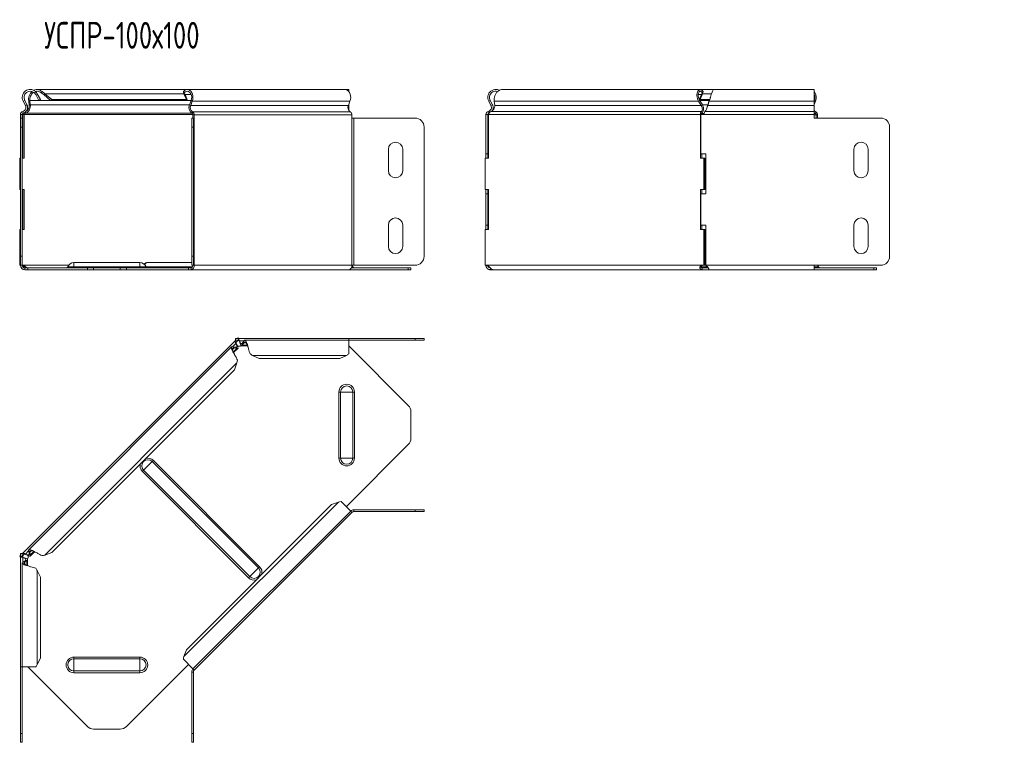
# Model space of a CAD drawing. Header units: millimetres. Extents: x -202 to 1415, y -6882 to 292.
# Tile 8 of 9: x -155 to 397, y -532 to -127. Entities that reach past the tile are written whole.
import ezdxf

# ---------------------------------------------------------------- set-up
doc = ezdxf.new("R2010")
doc.units = ezdxf.units.MM
doc.styles.add('SLDTEXTSTYLE3', font='TXT', dxfattribs={"width": 0.7, "bigfont": 'bigfont'})

msp = doc.modelspace()

# ---------------------------------------------------------------- linework, layer by layer
at = {"color": 7, "linetype": 'Continuous', "lineweight": 15}
for p, q in [((-146.47, -168.31), (-145.79, -167.58)), ((-145.79, -169.21), (-144.9, -168.74)), ((-145.79, -169.21), (-144.04, -172.47)), ((-60.82, -166.35), (-145.09, -166.35)), ((-144.9, -168.74), (-143.16, -172)), ((-142.71, -168.31), (-142.23, -167.58)), ((-141.31, -169.21), (-140.69, -168.74)), ((-141.31, -169.21), (-137.46, -172.47)), ((-140.69, -168.74), (-136.84, -172)), ((-62.52, -168.31), (-63.01, -167.58)), ((-62.09, -169.21), (-62.71, -168.74)), ((-61.33, -172), (-62.71, -168.74)), ((-60.7, -172.47), (-62.09, -169.21)), ((27.56, -166.35), (-60.82, -166.35)), ((29.69, -166.35), (27.56, -166.35)), ((29.69, -167.5), (29.69, -166.35)), ((226.73, -166.35), (115.86, -166.35)), ((227.32, -169.21), (226.14, -172)), ((227.95, -168.74), (226.56, -172)), ((234.38, -166.35), (226.73, -166.35)), ((227.32, -169.21), (227.95, -168.74)), ((227.76, -168.31), (228.24, -167.58)), ((290.63, -166.35), (234.38, -166.35)), ((290.63, -172.97), (290.63, -166.35)), ((-152.84, -172.97), (-151.57, -175.35)), ((-151.96, -172.5), (-150.69, -174.88)), ((-149.73, -172.97), (-149.11, -172.5)), ((-149.44, -175.35), (-149.73, -172.97)), ((-149.44, -175.35), (-148.81, -174.88)), ((-148.81, -174.88), (-149.11, -172.5)), ((-143.16, -172), (-144.04, -172.47)), ((-136.84, -172), (-137.46, -172.47)), ((-60.7, -172.47), (-137.46, -172.47)), ((-61.33, -172), (-136.84, -172)), ((-60.7, -172.47), (-61.33, -172)), ((-58.63, -172.47), (-60.7, -172.47)), ((-58.64, -172.5), (-59.54, -174.88)), ((-58.02, -172.97), (-58.91, -175.35)), ((29.47, -175.35), (30.37, -172.97)), ((29.69, -174.88), (29.69, -174.79)), ((29.69, -174.88), (29.69, -178.15)), ((108.1, -172.97), (108.98, -172.5)), ((109.37, -175.35), (108.1, -172.97)), ((110.25, -174.88), (108.98, -172.5)), ((109.37, -175.35), (110.25, -174.88)), ((111.21, -172.97), (111.51, -175.35)), ((225.76, -172.97), (226.39, -172.5)), ((227.26, -175.35), (225.76, -172.97)), ((226.56, -172), (226.25, -172.23)), ((226.37, -172.47), (231.79, -172.47)), ((227.89, -174.88), (226.39, -172.5)), ((226.56, -172), (231.97, -172)), ((227.26, -175.35), (227.89, -174.88)), ((230.5, -176.4), (230.5, -176.41)), ((231.78, -172.5), (230.93, -174.88)), ((231.78, -172.97), (230.93, -175.35)), ((230.93, -175.35), (230.93, -174.88)), ((231.78, -172.97), (231.78, -172.5)), ((290.69, -172.5), (290.63, -172.67)), ((290.63, -172.97), (290.63, -175.35)), ((291.32, -172.97), (290.63, -174.79)), ((290.63, -178.66), (290.63, -175.35)), ((-154.37, -180.41), (-154.37, -182.41)), ((-153.37, -180.41), (-153.37, -182.41)), ((-152.22, -180.41), (-152.92, -180.41)), ((-152.92, -204.85), (-152.92, -180.41)), ((-152.22, -204.85), (-152.22, -180.41)), ((-151.41, -179.63), (-151.53, -178.98)), ((-57.64, -180.66), (-57.64, -182.41)), ((-56.93, -180.66), (-56.93, -182.41)), ((31.45, -182.41), (31.45, -180.66)), ((106.57, -180.41), (107.57, -180.41)), ((106.57, -180.41), (106.57, -202.35)), ((107.57, -180.41), (107.57, -202.35)), ((108.17, -179.63), (107.92, -178.66)), ((108.02, -180.41), (108.02, -204.85)), ((108.17, -179.63), (108.33, -179.57)), ((226.79, -204.85), (226.79, -180.41)), ((227.5, -180.41), (226.79, -180.41)), ((227.09, -202.35), (227.09, -180.41)), ((227.09, -180.41), (228.79, -180.41)), ((227.54, -179.63), (227.36, -178.66)), ((290.63, -180.41), (290.63, -178.66)), ((290.63, -180.41), (290.63, -182.41)), ((291.69, -180.66), (291.69, -182.41)), ((292.4, -180.66), (292.4, -182.41)), ((-154.37, -182.41), (-153.37, -182.41)), ((-154.37, -187.41), (-154.37, -182.41)), ((-154.37, -259.85), (-154.37, -187.41)), ((-153.37, -182.41), (-153.37, -187.41)), ((-153.37, -259.85), (-153.37, -187.41)), ((-58.37, -182.41), (-57.37, -182.41)), ((-58.37, -187.41), (-58.37, -182.41)), ((-58.37, -187.41), (-58.37, -259.85)), ((-57.37, -182.41), (-57.37, -187.41)), ((-56.93, -182.41), (-57.37, -182.41)), ((-57.37, -187.41), (-57.37, -259.85)), ((32.51, -182.41), (31.45, -182.41)), ((32.51, -182.41), (66.89, -182.41)), ((71.89, -187.41), (71.89, -259.85)), ((71.9, -187.41), (71.9, -259.85)), ((327.84, -182.41), (290.63, -182.41)), ((332.84, -259.85), (332.84, -187.41)), ((51.9, -211.85), (51.9, -199.85)), ((59.9, -199.85), (59.9, -211.85)), ((106.57, -202.35), (107.57, -202.35)), ((106.57, -204.85), (106.57, -202.35)), ((107.57, -204.85), (107.57, -202.35)), ((227.09, -202.35), (229.79, -202.35)), ((227.5, -204.85), (227.5, -202.35)), ((229.79, -202.35), (229.79, -224.85)), ((312.84, -211.85), (312.84, -199.85)), ((320.84, -199.85), (320.84, -211.85)), ((-154.76, -204.85), (-154.76, -222.35)), ((-154.76, -204.85), (-154.37, -204.85)), ((-153.37, -204.85), (-152.22, -204.85)), ((106.18, -222.35), (106.18, -204.85)), ((108.02, -204.85), (106.18, -204.85)), ((228.63, -204.85), (226.79, -204.85)), ((228.63, -204.85), (228.63, -222.35)), ((228.63, -204.85), (229.34, -204.85)), ((229.34, -204.85), (229.34, -222.35)), ((-154.76, -222.35), (-154.37, -222.35)), ((-152.22, -222.35), (-153.37, -222.35)), ((-152.92, -244.85), (-152.92, -222.35)), ((-152.22, -244.85), (-152.22, -222.35)), ((106.18, -222.35), (108.02, -222.35)), ((106.57, -224.85), (106.57, -222.35)), ((106.57, -224.85), (107.57, -224.85)), ((106.57, -224.85), (106.57, -242.35)), ((107.57, -224.85), (107.57, -222.35)), ((107.57, -224.85), (107.57, -242.35)), ((108.02, -222.35), (108.02, -244.85)), ((226.79, -222.35), (228.63, -222.35)), ((226.79, -244.85), (226.79, -222.35)), ((227.09, -242.35), (227.09, -224.85)), ((229.79, -224.85), (227.09, -224.85)), ((227.5, -224.85), (227.5, -222.35)), ((228.63, -222.35), (229.34, -222.35)), ((51.9, -254.35), (51.9, -242.35)), ((59.9, -242.35), (59.9, -254.35)), ((106.57, -242.35), (107.57, -242.35)), ((106.57, -244.85), (106.57, -242.35)), ((107.57, -244.85), (107.57, -242.35)), ((227.09, -242.35), (229.79, -242.35)), ((227.5, -244.85), (227.5, -242.35)), ((229.79, -242.35), (229.79, -264.85)), ((312.84, -254.35), (312.84, -242.35)), ((320.84, -242.35), (320.84, -254.35)), ((-154.76, -244.85), (-154.76, -264.85)), ((-154.76, -244.85), (-154.37, -244.85)), ((-153.37, -244.85), (-152.22, -244.85)), ((106.18, -264.85), (106.18, -244.85)), ((108.02, -244.85), (106.18, -244.85)), ((228.63, -244.85), (226.79, -244.85)), ((228.63, -244.85), (228.63, -264.85)), ((228.63, -244.85), (229.34, -244.85)), ((229.34, -244.85), (229.34, -264.85)), ((-154.76, -264.85), (-154.37, -264.85)), ((-154.37, -264.85), (-154.37, -259.85)), ((-153.37, -264.85), (-154.37, -264.85)), ((-153.44, -264.85), (-153.68, -264.85)), ((-153.37, -259.85), (-153.37, -264.85)), ((-153.37, -264.85), (-153.28, -264.85)), ((-87.37, -263.35), (-124.37, -263.35)), ((-58.37, -263.35), (-82.93, -263.35)), ((-58.37, -264.85), (-58.37, -259.85)), ((-57.37, -264.85), (-58.37, -264.85)), ((-57.37, -259.85), (-57.37, -264.85)), ((-57.37, -264.85), (-56.93, -264.85)), ((31.45, -264.85), (32.51, -264.85)), ((31.48, -264.85), (31.95, -265.71)), ((66.89, -264.85), (32.51, -264.85)), ((106.96, -264.85), (106.18, -264.85)), ((228.63, -264.85), (227.85, -264.85)), ((228.25, -264.85), (228.02, -264.85)), ((228.63, -264.85), (229.34, -264.85)), ((229.79, -263.35), (229.34, -263.35)), ((229.79, -264.85), (229.79, -265)), ((290.63, -264.85), (327.84, -264.85)), ((290.63, -267.35), (290.63, -264.85)), ((292.42, -264.85), (292.89, -265.71)), ((-150.22, -266.35), (-151.87, -266.35)), ((-150.22, -267.35), (-151.87, -267.35)), ((-150.22, -266.35), (-150.22, -267.35)), ((-116.85, -266.35), (-150.22, -266.35)), ((-116.85, -267.35), (-150.22, -267.35)), ((-116.85, -266.35), (-113.32, -266.35)), ((-113.32, -267.35), (-116.85, -267.35)), ((-113.32, -266.35), (-98.43, -266.35)), ((-113.32, -267.35), (-98.43, -267.35)), ((-98.43, -266.35), (-94.89, -266.35)), ((-94.89, -267.35), (-98.43, -267.35)), ((-60.12, -266.35), (-94.89, -266.35)), ((-60.12, -267.35), (-94.89, -267.35)), ((-60.12, -266.35), (-60.12, -267.35)), ((-58.7, -266.35), (-60.12, -266.35)), ((-58.7, -267.35), (-60.12, -267.35)), ((-58.7, -267.35), (29.69, -267.35)), ((63.05, -267.35), (29.69, -267.35)), ((63.05, -266.35), (31.1, -266.35)), ((63.05, -266.35), (64.51, -266.35)), ((64.51, -267.35), (63.05, -267.35)), ((64.51, -266.35), (64.51, -267.35)), ((107.57, -264.94), (106.57, -265)), ((109.07, -267.35), (109.07, -266.35)), ((110.59, -267.35), (109.07, -267.35)), ((110.59, -267.35), (227.76, -267.35)), ((227.76, -266.35), (227.76, -267.35)), ((231.24, -266.35), (227.76, -266.35)), ((231.42, -267.35), (227.76, -267.35)), ((231.42, -267.35), (290.63, -267.35)), ((323.99, -266.35), (290.63, -266.35)), ((323.99, -267.35), (290.63, -267.35)), ((323.99, -266.35), (325.46, -266.35)), ((325.46, -267.35), (323.99, -267.35)), ((325.46, -266.35), (325.46, -267.35)), ((-34.15, -307.32), (-152.92, -426.09)), ((-34.15, -307.32), (-33.7, -306.87)), ((-34.15, -307.32), (-33.44, -308.03)), ((-33.85, -305.87), (-33.85, -306.87)), ((-32.15, -305.87), (-33.85, -305.87)), ((-32.15, -306.87), (-33.85, -306.87)), ((-33.58, -308.66), (-33.4, -308.83)), ((-33.44, -308.03), (-32.29, -306.87)), ((-32.69, -307.27), (-33.37, -307.99)), ((-32.7, -305.87), (-32.31, -305.48)), ((-32.31, -305.48), (-31.92, -305.87)), ((-32.15, -305.87), (-32.15, -306.87)), ((29.69, -305.87), (-32.15, -305.87)), ((-31.61, -307.47), (-31.61, -307.22)), ((-30.02, -308.67), (-29.17, -307.4)), ((-30.02, -309.55), (-29.17, -308.28)), ((-30.02, -308.67), (-30.02, -309.55)), ((-29.17, -307.4), (-29.17, -308.28)), ((29.69, -306.87), (-28.55, -306.87)), ((29.69, -306.87), (29.69, -305.87)), ((29.69, -305.87), (66.9, -305.87)), ((29.69, -314.46), (29.69, -306.87)), ((29.69, -306.87), (66.9, -306.87)), ((66.9, -305.87), (71.9, -305.87)), ((71.9, -306.87), (66.9, -306.87)), ((71.9, -305.87), (71.9, -306.87)), ((-35.99, -310.58), (-149.67, -424.25)), ((-35.18, -310.51), (-34.56, -311.14)), ((-35.18, -310.51), (-33.68, -310.81)), ((-34.84, -313.77), (-32.48, -311.4)), ((-34.56, -311.14), (-33.06, -311.43)), ((-33.68, -310.81), (-33.06, -311.43)), ((-30.45, -309.94), (-27.11, -309.94)), ((29.69, -310.03), (63.05, -343.39)), ((-34.38, -323.41), (-33, -319.56)), ((-24.31, -315.34), (-20.61, -317.08)), ((24.69, -317.08), (-20.61, -317.08)), ((24.69, -317.08), (28.39, -315.34)), ((-34.38, -323.41), (-136.84, -425.86)), ((64.51, -361.81), (64.51, -346.93)), ((63.05, -365.35), (28.27, -400.13)), ((30.75, -402.6), (25.38, -397.24)), ((19.99, -398.92), (-61.33, -480.24)), ((-57.64, -490.99), (30.75, -402.6)), ((23.84, -397.53), (19.99, -398.92)), ((31.45, -403.31), (30.75, -402.6)), ((32.51, -401.87), (66.89, -401.87)), ((66.89, -401.87), (71.89, -401.87)), ((71.89, -401.87), (71.89, -402.87)), ((31.45, -403.31), (-56.93, -491.7)), ((32.51, -402.87), (66.89, -402.87)), ((71.89, -402.87), (66.89, -402.87)), ((-154.76, -427.93), (-154.37, -427.54)), ((-154.76, -427.93), (-154.37, -428.32)), ((-154.37, -426.39), (-154.37, -428.09)), ((-154.37, -426.39), (-153.37, -426.39)), ((-154.37, -428.09), (-154.37, -489.93)), ((-154.37, -428.09), (-153.37, -428.09)), ((-153.37, -426.54), (-152.92, -426.09)), ((-153.37, -426.39), (-153.37, -428.09)), ((-153.37, -427.96), (-152.22, -426.8)), ((-153.03, -428.63), (-152.77, -428.63)), ((-152.22, -426.8), (-152.92, -426.09)), ((-152.84, -431.08), (-151.57, -430.23)), ((-151.96, -431.08), (-150.69, -430.23)), ((-151.41, -426.84), (-151.59, -426.67)), ((-151.57, -430.23), (-150.69, -430.23)), ((-150.3, -433.14), (-150.3, -429.8)), ((-149.73, -425.06), (-149.11, -425.69)), ((-149.44, -426.56), (-149.73, -425.06)), ((-149.44, -426.56), (-148.81, -427.19)), ((-148.81, -427.19), (-149.11, -425.69)), ((-148.84, -427.77), (-146.48, -425.4)), ((-140.69, -427.25), (-136.84, -425.86)), ((-153.37, -431.7), (-153.37, -489.93)), ((-152.84, -431.08), (-151.96, -431.08)), ((-143.16, -439.63), (-144.9, -435.93)), ((-143.16, -439.63), (-143.16, -484.93)), ((-144.9, -488.63), (-143.16, -484.93)), ((-63.01, -485.63), (-57.64, -490.99)), ((-61.33, -480.24), (-62.71, -484.08)), ((-154.37, -489.93), (-153.37, -489.93)), ((-154.37, -527.14), (-154.37, -489.93)), ((-153.37, -489.93), (-145.79, -489.93)), ((-153.37, -527.14), (-153.37, -489.93)), ((-116.85, -523.29), (-150.22, -489.93)), ((-60.12, -488.52), (-94.89, -523.29)), ((-57.64, -490.99), (-56.93, -491.7)), ((-58.37, -492.76), (-58.37, -527.14)), ((-57.37, -492.76), (-57.37, -527.14)), ((-154.37, -532.14), (-154.37, -527.14)), ((-153.37, -527.14), (-153.37, -532.14)), ((-113.32, -524.76), (-98.43, -524.76)), ((-58.37, -532.14), (-58.37, -527.14)), ((-57.37, -527.14), (-57.37, -532.14)), ((-153.37, -532.14), (-154.37, -532.14)), ((-57.37, -532.14), (-58.37, -532.14))]:
    msp.add_line(p, q, dxfattribs=at)
at = {"color": 7, "linetype": 'Continuous', "lineweight": 0}
for p, q in [((-62.71, -168.74), (-140.69, -168.74)), ((-58.64, -169.21), (-62.09, -169.21)), ((225.54, -169.21), (227.32, -169.21)), ((227.95, -168.74), (233.02, -168.74)), ((-152.84, -172.97), (-151.96, -172.5)), ((-151.57, -175.35), (-150.69, -174.88)), ((-58.64, -172.5), (-149.11, -172.5)), ((-59.54, -174.88), (-148.81, -174.88)), ((-58.91, -175.35), (-59.54, -174.88)), ((29.47, -175.35), (-58.91, -175.35)), ((-58.02, -172.97), (-58.64, -172.5)), ((30.37, -172.97), (-58.02, -172.97)), ((29.69, -174.88), (29.65, -174.88)), ((111.21, -172.97), (225.76, -172.97)), ((111.51, -175.35), (227.26, -175.35)), ((226.39, -172.5), (231.78, -172.5)), ((227.89, -174.88), (230.93, -174.88)), ((230.93, -175.35), (290.63, -175.35)), ((231.78, -172.97), (290.63, -172.97)), ((290.63, -172.5), (290.69, -172.5)), ((291.32, -172.97), (290.69, -172.5)), ((-154.37, -180.41), (-153.37, -180.41)), ((-153.03, -178.66), (-152.77, -179.63)), ((-57.67, -180.41), (-152.22, -180.41)), ((-58.5, -179.63), (-151.41, -179.63)), ((-57.85, -178.93), (-58.05, -179.89)), ((30.54, -178.93), (-57.85, -178.93)), ((-56.93, -180.66), (-57.64, -180.66)), ((31.45, -180.66), (-56.93, -180.66)), ((108.02, -180.41), (226.79, -180.41)), ((109.35, -178.66), (227.36, -178.66)), ((227.43, -179.89), (228.91, -179.89)), ((228.79, -180.41), (290.63, -180.41)), ((229.33, -178.66), (290.63, -178.66)), ((290.63, -179.89), (291.28, -179.89)), ((290.63, -180.66), (291.69, -180.66)), ((291.48, -178.93), (291.28, -179.89)), ((292.4, -180.66), (291.69, -180.66)), ((-153.37, -187.41), (-154.37, -187.41)), ((-57.37, -187.41), (-58.37, -187.41)), ((-56.93, -264.85), (-56.93, -182.41)), ((31.45, -264.85), (31.45, -182.41)), ((32.51, -264.85), (32.51, -182.41)), ((-154.37, -259.85), (-153.37, -259.85)), ((-127.34, -264.85), (-152.97, -264.85)), ((-124.37, -263.35), (-124.37, -265.71)), ((-87.37, -263.35), (-87.37, -265.71)), ((-58.37, -259.85), (-57.37, -259.85)), ((31.45, -264.85), (-56.93, -264.85)), ((107.26, -264.85), (227.55, -264.85)), ((229.79, -264.85), (290.63, -264.85)), ((-151.87, -267.35), (-151.87, -266.35)), ((-127.81, -265.71), (-124.37, -265.71)), ((-124.37, -265.71), (-124.37, -266.35)), ((-124.37, -265.71), (-87.37, -265.71)), ((-116.85, -267.35), (-116.85, -266.35)), ((-113.32, -266.35), (-113.32, -267.35)), ((-98.43, -267.35), (-98.43, -266.35)), ((-94.89, -266.35), (-94.89, -267.35)), ((-87.37, -265.71), (-87.37, -266.35)), ((-83.94, -265.71), (-87.37, -265.71)), ((-83.94, -265.71), (-57.83, -265.71)), ((-58.7, -267.35), (-58.7, -266.35)), ((31.35, -265.71), (31.95, -265.71)), ((63.05, -267.35), (63.05, -266.35)), ((227.08, -265.71), (230.75, -265.71)), ((290.63, -265.71), (292.89, -265.71)), ((323.99, -267.35), (323.99, -266.35)), ((-33.58, -308.66), (-35.43, -310.5)), ((-29, -307.22), (-31.61, -307.22)), ((-27.96, -308.28), (-29.17, -308.28)), ((66.9, -306.87), (66.9, -305.87)), ((-34.56, -311.14), (-35.41, -311.99)), ((-33.06, -311.43), (-35, -313.38)), ((-27.26, -309.55), (-30.02, -309.55)), ((-33, -319.56), (-140.69, -427.25)), ((28.39, -315.34), (-24.31, -315.34)), ((24.15, -335.87), (25.08, -335.87)), ((24.15, -335.87), (24.15, -372.87)), ((25.08, -335.87), (31.95, -335.87)), ((25.08, -335.87), (25.08, -372.87)), ((31.95, -335.87), (31.95, -372.87)), ((31.95, -335.87), (32.88, -335.87)), ((32.88, -335.87), (32.88, -372.87)), ((-85.36, -379.74), (-80.5, -374.89)), ((-80.5, -374.89), (-79.84, -374.23)), ((-80.5, -374.89), (-20.92, -434.47)), ((-79.84, -374.23), (-20.26, -433.81)), ((24.15, -372.87), (25.08, -372.87)), ((25.08, -372.87), (31.95, -372.87)), ((31.95, -372.87), (32.88, -372.87)), ((-86.02, -380.4), (-85.36, -379.74)), ((-86.02, -380.4), (-26.44, -439.98)), ((-85.36, -379.74), (-25.78, -439.32)), ((23.84, -397.53), (-62.71, -484.08)), ((32.51, -402.87), (32.51, -401.87)), ((66.89, -402.87), (66.89, -401.87)), ((-149.74, -424.82), (-151.59, -426.67)), ((-148.26, -424.84), (-149.11, -425.69)), ((-153.03, -428.63), (-153.03, -431.25)), ((-150.69, -430.23), (-150.69, -432.98)), ((-146.86, -425.24), (-148.81, -427.19)), ((-151.96, -431.08), (-151.96, -432.28)), ((-144.9, -435.93), (-144.9, -488.63)), ((-25.78, -439.32), (-20.92, -434.47)), ((-20.92, -434.47), (-20.26, -433.81)), ((-26.44, -439.98), (-25.78, -439.32)), ((-124.37, -484.39), (-124.37, -485.33)), ((-124.37, -484.39), (-87.37, -484.39)), ((-124.37, -485.33), (-124.37, -492.19)), ((-124.37, -485.33), (-87.37, -485.33)), ((-87.37, -484.39), (-87.37, -485.33)), ((-87.37, -485.33), (-87.37, -492.19)), ((-124.37, -492.19), (-87.37, -492.19)), ((-124.37, -492.19), (-124.37, -493.13)), ((-124.37, -493.13), (-87.37, -493.13)), ((-87.37, -492.19), (-87.37, -493.13)), ((-57.37, -492.76), (-58.37, -492.76)), ((-154.37, -527.14), (-153.37, -527.14)), ((-58.37, -527.14), (-57.37, -527.14))]:
    msp.add_line(p, q, dxfattribs=at)
at = {"color": 7, "linetype": 'Continuous', "lineweight": 15, "flags": 128}
for points in [[(-63.01, -167.58), (-62.41, -166.95), (-61.72, -166.54), (-60.99, -166.36), (-60.24, -166.43), (-59.53, -166.74), (-58.89, -167.28), (-58.36, -168.01), (-57.96, -168.9), (-57.71, -169.9), (-57.64, -170.95), (-57.74, -171.99), (-58.02, -172.97)], [(-62.52, -168.31), (-61.95, -167.74), (-61.3, -167.42), (-60.6, -167.37), (-59.93, -167.59), (-59.32, -168.07), (-58.83, -168.77), (-58.5, -169.64), (-58.36, -170.6), (-58.4, -171.58), (-58.64, -172.5)], [(30.37, -172.97), (30.64, -171.99), (30.75, -170.95), (30.67, -169.9), (30.43, -168.9), (30.03, -168.01), (29.5, -167.28), (28.86, -166.74), (28.14, -166.43), (27.56, -166.35)], [(290.63, -179.47), (290.78, -179.59), (291.28, -179.89)]]:
    msp.add_lwpolyline(points, dxfattribs=at)
at = {"color": 7, "linetype": 'Continuous', "lineweight": 15}
for centre, radius, start, end in [((-148.87, -170.85), 4.5, 46.6936, 208.0725), ((-148.87, -170.85), 3.5, 46.6936, 208.0725), ((285.93, -170.87), 5.78, 338.6606, 35.6377), ((286.23, -170.86), 4.75, 339.7503, 22.3219), ((-153.6, -176.44), 2.3, 284.5412, 28.0725), ((-153.6, -176.44), 3.3, 284.5412, 28.0725), ((-55.89, -176.52), 4, 155.8096, 237.3301), ((-56.31, -176.52), 2.86, 155.8096, 237.3301), ((32.08, -176.52), 2.86, 155.8096, 237.3301), ((-152.57, -180.41), 1.8, 104.5412, 180), ((-152.57, -180.41), 0.8, 104.5412, 180), ((-58.45, -180.59), 0.811, 355.5071, 60.3471), ((-58.75, -180.52), 1.82, 355.5071, 60.3471), ((29.64, -180.52), 1.82, 355.5071, 60.3471), ((292.26, -177.22), 1.88, 209.5018, 245.4147), ((290.88, -180.59), 0.811, 355.5071, 60.3471), ((290.58, -180.52), 1.82, 355.5071, 60.3471), ((66.89, -187.41), 5, 0, 90), ((66.9, -187.41), 5, 360, 90), ((327.84, -187.41), 5, 360, 90), ((55.9, -199.85), 4, 0, 180), ((316.84, -199.85), 4, 0, 180), ((55.9, -211.85), 4, 180, 0), ((316.84, -211.85), 4, 180, 0), ((55.9, -242.35), 4, 0, 180), ((316.84, -242.35), 4, 0, 180), ((55.9, -254.35), 4, 180, 0), ((316.84, -254.35), 4, 180, 0), ((-151.87, -264.85), 2.5, 180, 270), ((-151.87, -264.85), 1.5, 180, 270), ((-153.13, -266.1), 1.25, 82.9846, 97.0154), ((-124.37, -267.03), 3.68, 90, 158.9773), ((-87.37, -267.03), 3.68, 21.0227, 90), ((-82.93, -267.03), 3.68, 90, 127.1682), ((-59.14, -265.17), 2.23, 281.4218, 8.0495), ((-58.97, -265.04), 1.34, 281.4218, 8.0495), ((29.24, -265.17), 2.23, 281.4218, 8.0495), ((66.89, -259.85), 5, 270, 0), ((66.9, -259.85), 5, 270, 0), ((109.07, -264.85), 2.5, 180, 183.3405), ((107.11, -266.1), 1.25, 82.9846, 97.0154), ((227.7, -266.1), 1.25, 82.9846, 97.0154), ((327.84, -259.85), 5, 270, 0), ((-128.74, -265.35), 1, 270, 338.9773), ((-83.01, -265.35), 1, 201.0227, 270), ((32.88, -265.35), 1, 201.0227, 270), ((293.82, -265.35), 1, 201.0227, 270), ((-31.94, -307.72), 2.5, 250.2496, 300.9975), ((59.51, -346.93), 5, 0, 45), ((59.51, -361.81), 5, 315, 0), ((32.51, -404.37), 2.5, 90, 135), ((32.51, -404.37), 1.5, 90, 135), ((-152.52, -428.31), 2.5, 328.7893, 18.8567), ((-55.87, -492.76), 2.5, 135, 180), ((-55.87, -492.76), 1.5, 135, 180), ((-113.32, -519.76), 5, 225, 270), ((-98.43, -519.76), 5, 270, 315)]:
    msp.add_arc(centre, radius, start, end, dxfattribs=at)
at = {"color": 7, "linetype": 'Continuous', "lineweight": 0}
for centre, radius, start, end in [((-82.81, -265.67), 2.32, 92.9558, 147.8373), ((28.51, -335.87), 4.37, 0, 180), ((28.51, -335.87), 3.43, 0, 180), ((-82.93, -377.32), 3.43, 45, 225), ((-82.93, -377.32), 4.37, 45, 105.228), ((28.51, -372.87), 4.37, 180, 0), ((28.51, -372.87), 3.43, 180, 0), ((-82.93, -377.32), 4.37, 164.772, 225), ((-23.35, -436.9), 3.43, 225, 45), ((-23.35, -436.9), 4.37, 344.772, 45), ((-23.35, -436.9), 4.37, 225, 285.228), ((-124.37, -488.76), 4.37, 90, 270), ((-124.37, -488.76), 3.43, 90, 270), ((-87.37, -488.76), 4.37, 270, 90), ((-87.37, -488.76), 3.43, 270, 90)]:
    msp.add_arc(centre, radius, start, end, dxfattribs=at)
at = {"color": 7, "linetype": 'Continuous', "lineweight": 15}
for points, knots in [([(-149.73, -172.97), (-149.77, -172.48), (-149.84, -171.5), (-149.46, -169.88), (-148.8, -168.47), (-148.13, -167.82), (-147.84, -167.54)], [0, 0, 0, 0, 0.2647825, 0.5295649, 0.7943474, 1, 1, 1, 1]), ([(-149.11, -172.5), (-149.11, -172.12), (-149.12, -171.36), (-148.76, -170.09), (-148.11, -168.96), (-147.48, -168.22), (-147.05, -168.01), (-146.99, -167.98)], [0, 0, 0, 0, 0.240268, 0.480537, 0.720805, 0.961074, 1, 1, 1, 1]), ([(-146.9, -166.89), (-146.7, -166.77), (-146.08, -166.38), (-144.87, -166.29), (-143.44, -166.61), (-142.63, -167.26), (-142.23, -167.58)], [0, 0, 0, 0, 0.134412, 0.422942, 0.711471, 1, 1, 1, 1]), ([(-145.78, -167.47), (-145.49, -167.42), (-144.81, -167.28), (-143.72, -167.56), (-143.05, -168.06), (-142.71, -168.31)], [0, 0, 0, 0, 0.270623, 0.635312, 1, 1, 1, 1]), ([(108.1, -172.97), (107.9, -172.48), (107.5, -171.5), (107.59, -169.87), (108.19, -168.39), (109.28, -167.21), (110.71, -166.46), (112.29, -166.29), (113.49, -166.46), (114, -166.82), (114.08, -166.87)], [0, 0, 0, 0, 0.139254, 0.278508, 0.417762, 0.557016, 0.69627, 0.835524, 0.974778, 1, 1, 1, 1]), ([(108.98, -172.5), (108.83, -172.12), (108.51, -171.35), (108.58, -170.09), (109.05, -168.94), (109.9, -168.01), (111.01, -167.45), (112.14, -167.27), (112.81, -167.47), (113.09, -167.55)], [0, 0, 0, 0, 0.149172, 0.298344, 0.447516, 0.596688, 0.74586, 0.895032, 1, 1, 1, 1]), ([(115.86, -166.39), (115.45, -166.41), (114.56, -166.47), (113.3, -167.21), (112.22, -168.39), (111.48, -169.88), (111.1, -171.5), (111.17, -172.48), (111.21, -172.97)], [0, 0, 0, 0, 0.145898, 0.316718, 0.487539, 0.658359, 0.82918, 1, 1, 1, 1]), ([(225.76, -172.97), (225.48, -172.51), (225.26, -172), (224.95, -170.95), (224.86, -170.41), (224.81, -169.38), (224.85, -168.89), (225.04, -167.99), (225.19, -167.6), (225.57, -166.96), (225.81, -166.71), (226.31, -166.4), (226.58, -166.33), (227.12, -166.39), (227.38, -166.51), (227.86, -166.92), (228.07, -167.22), (228.24, -167.58)], [0, 0, 0, 0, 0.125, 0.125, 0.25, 0.25, 0.375, 0.375, 0.5, 0.5, 0.625, 0.625, 0.75, 0.75, 0.875, 0.875, 1, 1, 1, 1]), ([(226.39, -172.5), (226.15, -172.14), (225.95, -171.74), (225.66, -170.93), (225.57, -170.51), (225.48, -169.71), (225.49, -169.32), (225.59, -168.63), (225.69, -168.32), (225.94, -167.82), (226.1, -167.63), (226.44, -167.39), (226.63, -167.34), (227, -167.38), (227.18, -167.47), (227.51, -167.8), (227.65, -168.03), (227.76, -168.31)], [0, 0, 0, 0, 0.125, 0.125, 0.25, 0.25, 0.375, 0.375, 0.5, 0.5, 0.625, 0.625, 0.75, 0.75, 0.875, 0.875, 1, 1, 1, 1]), ([(234.38, -166.39), (234.25, -166.41), (233.98, -166.47), (233.55, -167.21), (233.11, -168.39), (232.67, -169.88), (232.22, -171.5), (231.93, -172.48), (231.78, -172.97)], [0, 0, 0, 0, 0.1458975, 0.316718, 0.4875385, 0.658359, 0.8291795, 1, 1, 1, 1]), ([(232.37, -170.92), (232.32, -171.06), (232.12, -171.61), (231.93, -172.12), (231.78, -172.5)], [0, 0, 0, 0, 0.2549371, 1, 1, 1, 1]), ([(-151.41, -179.63), (-150.98, -179.51), (-150.56, -179.27), (-149.84, -178.63), (-149.53, -178.22), (-149.06, -177.31), (-148.9, -176.81), (-148.74, -175.81), (-148.74, -175.32), (-148.81, -174.88)], [0, 0, 0, 0, 0.25, 0.25, 0.5, 0.5, 0.75, 0.75, 1, 1, 1, 1]), ([(-151.07, -178.45), (-150.93, -178.37), (-150.64, -178.2), (-150.26, -177.82), (-149.93, -177.37), (-149.68, -176.87), (-149.51, -176.35), (-149.42, -175.83), (-149.43, -175.51), (-149.44, -175.35)], [0, 0, 0, 0, 0.133466, 0.277889, 0.422311, 0.566733, 0.711155, 0.855578, 1, 1, 1, 1]), ([(107.92, -178.66), (108.25, -178.58), (108.57, -178.41), (109.1, -177.96), (109.31, -177.68), (109.59, -177.04), (109.65, -176.69), (109.63, -176), (109.53, -175.66), (109.37, -175.35)], [0, 0, 0, 0, 0.25, 0.25, 0.5, 0.5, 0.75, 0.75, 1, 1, 1, 1]), ([(111.51, -175.35), (111.53, -175.66), (111.5, -176), (111.33, -176.69), (111.19, -177.04), (110.81, -177.68), (110.56, -177.96), (110, -178.41), (109.68, -178.58), (109.35, -178.66)], [0, 0, 0, 0, 0.25, 0.25, 0.5, 0.5, 0.75, 0.75, 1, 1, 1, 1]), ([(110.01, -178.36), (110.14, -178.17), (110.4, -177.76), (110.61, -177.06), (110.66, -176.31), (110.56, -175.56), (110.35, -175.11), (110.25, -174.88)], [0, 0, 0, 0, 0.188989, 0.391742, 0.594494, 0.797247, 1, 1, 1, 1]), ([(227.36, -178.66), (227.51, -178.58), (227.64, -178.41), (227.82, -177.96), (227.88, -177.68), (227.89, -177.04), (227.84, -176.69), (227.63, -176), (227.47, -175.66), (227.26, -175.35)], [0, 0, 0, 0, 0.25, 0.25, 0.5, 0.5, 0.75, 0.75, 1, 1, 1, 1]), ([(227.54, -179.63), (227.79, -179.51), (228.01, -179.27), (228.36, -178.63), (228.48, -178.22), (228.58, -177.31), (228.55, -176.81), (228.33, -175.81), (228.15, -175.32), (227.89, -174.88)], [0, 0, 0, 0, 0.25, 0.25, 0.5, 0.5, 0.75, 0.75, 1, 1, 1, 1]), ([(230.93, -175.35), (230.79, -175.66), (230.66, -176), (230.4, -176.69), (230.26, -177.04), (230, -177.68), (229.86, -177.96), (229.6, -178.41), (229.46, -178.58), (229.33, -178.66)], [0, 0, 0, 0, 0.25, 0.25, 0.5, 0.5, 0.75, 0.75, 1, 1, 1, 1]), ([(230.93, -174.88), (230.86, -175.11), (230.73, -175.56), (230.59, -176.09), (230.51, -176.37), (230.5, -176.4)], [0, 0, 0, 0, 0.4711333, 0.9422666, 1, 1, 1, 1]), ([(-152.92, -180.41), (-152.88, -180.2), (-152.82, -179.9), (-152.66, -179.64), (-152.61, -179.55)], [0, 0, 0, 0, 0.653958, 1, 1, 1, 1]), ([(-152.22, -180.41), (-152.15, -180.23), (-152.05, -180.05), (-151.77, -179.78), (-151.6, -179.67), (-151.41, -179.63)], [0, 0, 0, 0, 0.5, 0.5, 1, 1, 1, 1]), ([(106.57, -180.41), (106.57, -180.01), (106.7, -179.62), (107.19, -178.99), (107.54, -178.76), (107.92, -178.66)], [0, 0, 0, 0, 0.5, 0.5, 1, 1, 1, 1]), ([(107.57, -180.41), (107.57, -180.23), (107.63, -180.05), (107.84, -179.78), (108, -179.67), (108.17, -179.63)], [0, 0, 0, 0, 0.5, 0.5, 1, 1, 1, 1]), ([(109.35, -178.66), (109.02, -178.76), (108.71, -178.99), (108.24, -179.62), (108.08, -180.01), (108.02, -180.41)], [0, 0, 0, 0, 0.5, 0.5, 1, 1, 1, 1]), ([(226.79, -180.41), (226.73, -180.01), (226.76, -179.62), (226.98, -178.99), (227.16, -178.76), (227.36, -178.66)], [0, 0, 0, 0, 0.5, 0.5, 1, 1, 1, 1]), ([(227.5, -180.41), (227.44, -180.23), (227.42, -180.05), (227.44, -179.78), (227.49, -179.67), (227.54, -179.63)], [0, 0, 0, 0, 0.5, 0.5, 1, 1, 1, 1]), ([(229.33, -178.66), (229.24, -178.76), (229.15, -178.99), (228.97, -179.62), (228.88, -180.01), (228.79, -180.41)], [0, 0, 0, 0, 0.5, 0.5, 1, 1, 1, 1]), ([(-150.36, -266.35), (-150.44, -266.35), (-150.53, -266.33), (-150.72, -266.25), (-150.81, -266.2), (-150.99, -266.07), (-151.08, -265.99), (-151.22, -265.88), (-151.26, -265.84), (-151.33, -265.78), (-151.35, -265.76), (-151.39, -265.73), (-151.4, -265.72), (-151.42, -265.71), (-151.42, -265.7), (-151.43, -265.7), (-151.43, -265.69), (-151.44, -265.69), (-151.44, -265.69), (-151.44, -265.69), (-151.44, -265.69), (-151.57, -265.58), (-151.69, -265.48), (-151.92, -265.29), (-152.04, -265.21), (-152.29, -265.06), (-152.41, -265), (-152.68, -264.91), (-152.82, -264.88), (-152.97, -264.85)], [0, 0, 0, 0, 0.125, 0.125, 0.25, 0.25, 0.375, 0.375, 0.4375, 0.4375, 0.46875, 0.46875, 0.484375, 0.484375, 0.492188, 0.492188, 0.496094, 0.496094, 0.498047, 0.498047, 0.5, 0.5, 0.625, 0.625, 0.75, 0.75, 0.875, 0.875, 1, 1, 1, 1]), ([(107.26, -264.85), (107.32, -264.88), (107.44, -264.92), (107.6, -265), (107.75, -265.08), (107.88, -265.16), (108, -265.24), (108.12, -265.35), (108.25, -265.48), (108.41, -265.65), (108.57, -265.84), (108.73, -266.04), (108.91, -266.24), (109.09, -266.44), (109.27, -266.63), (109.46, -266.8), (109.65, -266.96), (109.84, -267.09), (110.03, -267.21), (110.22, -267.29), (110.41, -267.34), (110.53, -267.35), (110.59, -267.35)], [0, 0, 0, 0, 0.0527, 0.100681, 0.144042, 0.182914, 0.217484, 0.248014, 0.29495, 0.343138, 0.393022, 0.445004, 0.499439, 0.552547, 0.605579, 0.65885, 0.712671, 0.767342, 0.82315, 0.880366, 0.939239, 1, 1, 1, 1]), ([(227.76, -267.35), (227.72, -267.35), (227.64, -267.35), (227.52, -267.34), (227.41, -267.31), (227.3, -267.28), (227.2, -267.24), (227.1, -267.19), (227.01, -267.14), (226.93, -267.08), (226.86, -267.02), (226.79, -266.95), (226.73, -266.88), (226.68, -266.81), (226.63, -266.73), (226.59, -266.65), (226.56, -266.57), (226.53, -266.49), (226.51, -266.4), (226.5, -266.32), (226.49, -266.17), (226.5, -265.95), (226.58, -265.67), (226.7, -265.43), (226.87, -265.22), (227.07, -265.05), (227.3, -264.92), (227.46, -264.88), (227.55, -264.85)], [0, 0, 0, 0, 0.031769, 0.062831, 0.0932, 0.122891, 0.151919, 0.180302, 0.208059, 0.235209, 0.261772, 0.287771, 0.31323, 0.338175, 0.362632, 0.386629, 0.410198, 0.433371, 0.45618, 0.478661, 0.500851, 0.578177, 0.651322, 0.721475, 0.789977, 0.858273, 0.92782, 1, 1, 1, 1]), ([(227.76, -266.35), (227.63, -266.35), (227.52, -266.33), (227.33, -266.25), (227.25, -266.2), (227.14, -266.07), (227.1, -265.99), (227.07, -265.88), (227.07, -265.84), (227.07, -265.78), (227.07, -265.76), (227.07, -265.73), (227.08, -265.72), (227.08, -265.71), (227.08, -265.7), (227.08, -265.7), (227.08, -265.69), (227.08, -265.69), (227.08, -265.69), (227.08, -265.69), (227.08, -265.69), (227.11, -265.58), (227.16, -265.48), (227.29, -265.29), (227.38, -265.21), (227.59, -265.06), (227.7, -265), (227.96, -264.91), (228.1, -264.88), (228.25, -264.85)], [0, 0, 0, 0, 0.125, 0.125, 0.25, 0.25, 0.375, 0.375, 0.4375, 0.4375, 0.46875, 0.46875, 0.484375, 0.484375, 0.492188, 0.492188, 0.496094, 0.496094, 0.498047, 0.498047, 0.5, 0.5, 0.625, 0.625, 0.75, 0.75, 0.875, 0.875, 1, 1, 1, 1]), ([(-151.89, -266.39), (-151.94, -266.34), (-152.14, -266.13), (-152.46, -265.74), (-152.85, -265.31), (-153.17, -265.04), (-153.38, -264.97), (-153.44, -264.95)], [0, 0, 0, 0, 0.089029, 0.370366, 0.630429, 0.884511, 1, 1, 1, 1]), ([(109.07, -267.35), (109.02, -267.35), (108.91, -267.35), (108.76, -267.34), (108.61, -267.31), (108.46, -267.28), (108.32, -267.24), (108.19, -267.19), (108.06, -267.14), (107.93, -267.08), (107.82, -267.02), (107.7, -266.95), (107.6, -266.88), (107.5, -266.8), (107.41, -266.72), (107.32, -266.64), (107.24, -266.56), (107.17, -266.47), (107.1, -266.39), (107.03, -266.3), (106.93, -266.16), (106.82, -265.96), (106.71, -265.69), (106.64, -265.44), (106.59, -265.21), (106.58, -265.07), (106.57, -265)], [0, 0, 0, 0, 0.036, 0.07123, 0.105706, 0.139446, 0.172469, 0.204795, 0.236446, 0.267444, 0.297814, 0.327581, 0.356773, 0.38542, 0.413551, 0.4412, 0.468401, 0.495189, 0.521604, 0.547683, 0.573467, 0.652024, 0.732615, 0.816667, 0.905438, 1, 1, 1, 1]), ([(109.07, -266.35), (108.8, -266.35), (108.56, -266.28), (108.27, -266.13), (108.18, -266.06), (108.02, -265.93), (107.96, -265.86), (107.87, -265.76), (107.85, -265.72), (107.82, -265.68), (107.81, -265.67), (107.8, -265.65), (107.79, -265.64), (107.78, -265.61), (107.76, -265.59), (107.71, -265.5), (107.68, -265.42), (107.6, -265.2), (107.58, -265.06), (107.57, -264.94)], [0, 0, 0, 0, 0.25, 0.25, 0.375, 0.375, 0.5, 0.5, 0.5625, 0.5625, 0.578125, 0.578125, 0.59375, 0.59375, 0.625, 0.625, 0.75, 0.75, 1, 1, 1, 1]), ([(229.79, -265), (229.87, -265.05), (230.01, -265.14), (230.22, -265.27), (230.4, -265.4), (230.55, -265.52), (230.68, -265.63), (230.81, -265.76), (230.93, -265.92), (231.06, -266.1), (231.17, -266.3), (231.27, -266.49), (231.36, -266.67), (231.42, -266.83), (231.46, -266.97), (231.48, -267.09), (231.49, -267.2), (231.48, -267.28), (231.46, -267.34), (231.44, -267.35), (231.42, -267.35)], [0, 0, 0, 0, 0.060779, 0.116021, 0.165803, 0.210232, 0.249456, 0.283693, 0.336739, 0.391737, 0.449105, 0.50921, 0.572372, 0.623932, 0.678241, 0.735597, 0.796253, 0.860423, 0.928288, 1, 1, 1, 1]), ([(-33.58, -308.66), (-33.79, -308.32), (-33.97, -308.01), (-34.18, -307.54), (-34.21, -307.38), (-34.15, -307.32)], [0, 0, 0, 0, 0.5, 0.5, 1, 1, 1, 1]), ([(-33.68, -310.81), (-33.47, -310.83), (-33.31, -310.8), (-33.1, -310.63), (-33.06, -310.49), (-33.07, -310.11), (-33.12, -309.86), (-33.31, -309.3), (-33.44, -308.99), (-33.58, -308.66)], [0, 0, 0, 0, 0.25, 0.25, 0.5, 0.5, 0.75, 0.75, 1, 1, 1, 1]), ([(-33.4, -308.83), (-33.46, -308.65), (-33.5, -308.48), (-33.53, -308.2), (-33.51, -308.09), (-33.44, -308.03)], [0, 0, 0, 0, 0.5, 0.5, 1, 1, 1, 1]), ([(-33.06, -311.43), (-32.8, -311.51), (-32.61, -311.51), (-32.39, -311.34), (-32.37, -311.18), (-32.46, -310.71), (-32.58, -310.4), (-32.93, -309.68), (-33.16, -309.27), (-33.4, -308.83)], [0, 0, 0, 0, 0.25, 0.25, 0.5, 0.5, 0.75, 0.75, 1, 1, 1, 1]), ([(-32.15, -305.87), (-32.06, -305.87), (-31.97, -306.01), (-31.79, -306.49), (-31.7, -306.84), (-31.61, -307.22)], [0, 0, 0, 0, 0.5, 0.5, 1, 1, 1, 1]), ([(-32.15, -306.87), (-32.06, -306.87), (-31.97, -306.93), (-31.79, -307.15), (-31.7, -307.3), (-31.61, -307.47)], [0, 0, 0, 0, 0.5, 0.5, 1, 1, 1, 1]), ([(-31.61, -307.22), (-31.48, -307.55), (-31.35, -307.87), (-31.08, -308.4), (-30.95, -308.61), (-30.68, -308.89), (-30.55, -308.95), (-30.28, -308.93), (-30.15, -308.83), (-30.02, -308.67)], [0, 0, 0, 0, 0.25, 0.25, 0.5, 0.5, 0.75, 0.75, 1, 1, 1, 1]), ([(-31.61, -307.47), (-31.48, -307.95), (-31.35, -308.4), (-31.08, -309.16), (-30.95, -309.46), (-30.68, -309.86), (-30.55, -309.96), (-30.28, -309.92), (-30.15, -309.79), (-30.02, -309.55)], [0, 0, 0, 0, 0.25, 0.25, 0.5, 0.5, 0.75, 0.75, 1, 1, 1, 1]), ([(-29.17, -307.4), (-29.02, -307.15), (-28.87, -306.99), (-28.57, -306.84), (-28.43, -306.86), (-28.13, -307.09), (-27.98, -307.29), (-27.69, -307.86), (-27.54, -308.22), (-27.24, -309.06), (-27.09, -309.54), (-26.8, -310.54), (-26.65, -311.08), (-26.35, -312.13), (-26.21, -312.65), (-25.91, -313.62), (-25.76, -314.07), (-25.61, -314.46)], [0, 0, 0, 0, 0.125, 0.125, 0.25, 0.25, 0.375, 0.375, 0.5, 0.5, 0.625, 0.625, 0.75, 0.75, 0.875, 0.875, 1, 1, 1, 1]), ([(-29.17, -308.28), (-29.02, -308.13), (-28.72, -307.81), (-28.28, -307.88), (-27.83, -308.35), (-27.39, -309.2), (-26.96, -310.27), (-26.68, -311.05), (-26.55, -311.42)], [0, 0, 0, 0, 0.1697117, 0.3394235, 0.5091352, 0.6788469, 0.8485587, 1, 1, 1, 1]), ([(-32.7, -318.02), (-32.87, -317.64), (-33.08, -317.22), (-33.56, -316.32), (-33.82, -315.85), (-34.36, -314.89), (-34.63, -314.41), (-35.14, -313.49), (-35.37, -313.05), (-35.75, -312.24), (-35.9, -311.88), (-36.1, -311.27), (-36.14, -311.02), (-36.09, -310.66), (-35.99, -310.54), (-35.68, -310.43), (-35.46, -310.44), (-35.18, -310.51)], [0, 0, 0, 0, 0.125, 0.125, 0.25, 0.25, 0.375, 0.375, 0.5, 0.5, 0.625, 0.625, 0.75, 0.75, 0.875, 0.875, 1, 1, 1, 1]), ([(-34.19, -315.21), (-34.35, -314.85), (-34.71, -314.1), (-35.16, -313.04), (-35.45, -312.13), (-35.47, -311.48), (-35.2, -311.12), (-34.77, -311.13), (-34.56, -311.14)], [0, 0, 0, 0, 0.151654, 0.321324, 0.490993, 0.660662, 0.830331, 1, 1, 1, 1]), ([(-149.73, -425.06), (-149.8, -424.78), (-149.82, -424.56), (-149.71, -424.25), (-149.59, -424.16), (-149.22, -424.11), (-148.97, -424.15), (-148.36, -424.34), (-148, -424.49), (-147.2, -424.88), (-146.76, -425.11), (-145.83, -425.61), (-145.35, -425.88), (-144.4, -426.42), (-143.92, -426.69), (-143.03, -427.16), (-142.61, -427.38), (-142.23, -427.54)], [0, 0, 0, 0, 0.125, 0.125, 0.25, 0.25, 0.375, 0.375, 0.5, 0.5, 0.625, 0.625, 0.75, 0.75, 0.875, 0.875, 1, 1, 1, 1]), ([(-149.11, -425.69), (-149.11, -425.47), (-149.12, -425.04), (-148.76, -424.78), (-148.12, -424.8), (-147.2, -425.08), (-146.14, -425.54), (-145.39, -425.89), (-145.04, -426.06)], [0, 0, 0, 0, 0.169669, 0.339338, 0.509007, 0.678676, 0.848346, 1, 1, 1, 1]), ([(-153.03, -428.63), (-153.41, -428.54), (-153.76, -428.45), (-154.24, -428.27), (-154.37, -428.18), (-154.37, -428.09)], [0, 0, 0, 0, 0.5, 0.5, 1, 1, 1, 1]), ([(-152.77, -428.63), (-152.94, -428.54), (-153.1, -428.45), (-153.31, -428.27), (-153.37, -428.18), (-153.37, -428.09)], [0, 0, 0, 0, 0.5, 0.5, 1, 1, 1, 1]), ([(-151.57, -430.23), (-151.41, -430.1), (-151.32, -429.96), (-151.29, -429.7), (-151.36, -429.56), (-151.64, -429.3), (-151.85, -429.16), (-152.38, -428.9), (-152.69, -428.77), (-153.03, -428.63)], [0, 0, 0, 0, 0.25, 0.25, 0.5, 0.5, 0.75, 0.75, 1, 1, 1, 1]), ([(-152.14, -426.77), (-152.15, -426.78), (-152.43, -426.98), (-152.7, -427.27), (-152.97, -427.56)], [0, 0, 0, 0, 0.023907, 1, 1, 1, 1]), ([(-152.92, -426.09), (-152.86, -426.03), (-152.7, -426.06), (-152.23, -426.28), (-151.92, -426.46), (-151.59, -426.67)], [0, 0, 0, 0, 0.5, 0.5, 1, 1, 1, 1]), ([(-150.69, -430.23), (-150.46, -430.1), (-150.32, -429.96), (-150.29, -429.7), (-150.38, -429.56), (-150.78, -429.3), (-151.09, -429.16), (-151.84, -428.9), (-152.29, -428.77), (-152.77, -428.63)], [0, 0, 0, 0, 0.25, 0.25, 0.5, 0.5, 0.75, 0.75, 1, 1, 1, 1]), ([(-152.22, -426.8), (-152.15, -426.74), (-152.05, -426.72), (-151.77, -426.74), (-151.6, -426.79), (-151.41, -426.84)], [0, 0, 0, 0, 0.5, 0.5, 1, 1, 1, 1]), ([(-151.59, -426.67), (-151.26, -426.81), (-150.94, -426.94), (-150.38, -427.12), (-150.14, -427.18), (-149.75, -427.19), (-149.61, -427.14), (-149.44, -426.93), (-149.41, -426.77), (-149.44, -426.56)], [0, 0, 0, 0, 0.25, 0.25, 0.5, 0.5, 0.75, 0.75, 1, 1, 1, 1]), ([(-151.41, -426.84), (-150.98, -427.09), (-150.56, -427.32), (-149.84, -427.66), (-149.53, -427.78), (-149.06, -427.88), (-148.9, -427.85), (-148.74, -427.64), (-148.74, -427.45), (-148.81, -427.19)], [0, 0, 0, 0, 0.25, 0.25, 0.5, 0.5, 0.75, 0.75, 1, 1, 1, 1]), ([(-145.79, -434.63), (-146.17, -434.48), (-146.62, -434.34), (-147.59, -434.04), (-148.11, -433.89), (-149.17, -433.6), (-149.7, -433.45), (-150.71, -433.15), (-151.19, -433), (-152.03, -432.71), (-152.39, -432.56), (-152.95, -432.26), (-153.16, -432.12), (-153.38, -431.82), (-153.4, -431.67), (-153.26, -431.38), (-153.09, -431.23), (-152.84, -431.08)], [0, 0, 0, 0, 0.125, 0.125, 0.25, 0.25, 0.375, 0.375, 0.5, 0.5, 0.625, 0.625, 0.75, 0.75, 0.875, 0.875, 1, 1, 1, 1]), ([(-148.87, -433.68), (-149.22, -433.55), (-149.99, -433.28), (-151.04, -432.86), (-151.89, -432.41), (-152.36, -431.97), (-152.43, -431.52), (-152.12, -431.23), (-151.96, -431.08)], [0, 0, 0, 0, 0.146078, 0.316862, 0.487647, 0.658431, 0.829216, 1, 1, 1, 1])]:
    msp.add_open_spline(points, degree=3, knots=knots, dxfattribs=at)
for points in [[(-146.47, -168.31), (-146.2, -168.57), (-145.96, -168.87), (-145.79, -169.21)], [(-145.79, -167.58), (-145.43, -167.91), (-145.13, -168.31), (-144.9, -168.74)], [(-142.71, -168.31), (-142.21, -168.57), (-141.74, -168.87), (-141.31, -169.21)], [(-142.23, -167.58), (-141.67, -167.91), (-141.15, -168.31), (-140.69, -168.74)], [(-62.71, -168.74), (-62.86, -168.31), (-62.95, -167.91), (-63.01, -167.58)], [(-62.09, -169.21), (-62.27, -168.87), (-62.41, -168.57), (-62.52, -168.31)], [(227.76, -168.31), (227.64, -168.57), (227.5, -168.87), (227.32, -169.21)], [(228.24, -167.58), (228.19, -167.91), (228.09, -168.31), (227.95, -168.74)], [(-25.61, -314.46), (-25.18, -314.81), (-24.75, -315.11), (-24.31, -315.34)], [(28.39, -315.34), (28.82, -315.11), (29.25, -314.81), (29.69, -314.46)], [(-33, -319.56), (-32.85, -319.09), (-32.76, -318.57), (-32.7, -318.02)], [(25.38, -397.24), (24.82, -397.29), (24.31, -397.39), (23.84, -397.53)], [(-142.23, -427.54), (-141.67, -427.49), (-141.15, -427.39), (-140.69, -427.25)], [(-144.9, -435.93), (-145.13, -435.5), (-145.43, -435.07), (-145.79, -434.63)], [(-62.71, -484.08), (-62.86, -484.55), (-62.95, -485.07), (-63.01, -485.63)], [(-145.79, -489.93), (-145.43, -489.5), (-145.13, -489.06), (-144.9, -488.63)]]:
    msp.add_open_spline(points, degree=3, dxfattribs=at)

# ---------------------------------------------------------------- texts
at = {"color": 7, "linetype": 'Continuous', "lineweight": 0, "insert": (-141.05, -128.51), "char_height": 15, "attachment_point": 1, "style": 'SLDTEXTSTYLE3'}
msp.add_mtext('\\M+18454\\M+18452\\M+18450\\M+18451-100\\M+18487100', dxfattribs=at)

doc.saveas('drawing.dxf')
